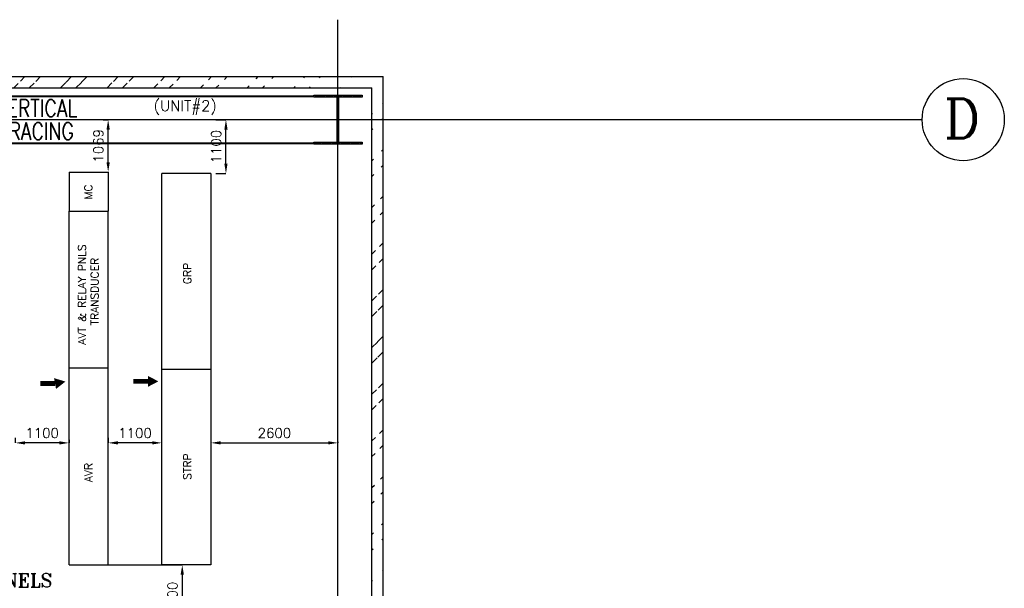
# Model space of a CAD drawing. Extents: x 361682 to 759535, y 756798 to 1113679.
# Tile 51 of 80: x 593917 to 614056, y 952980 to 964604. Entities that reach past the tile are written whole.
import ezdxf

# ---------------------------------------------------------------- set-up
doc = ezdxf.new("R2010")
doc.units = 0
doc.header["$LTSCALE"] = 700
doc.header["$MEASUREMENT"] = 0
doc.header["$PDMODE"] = 2
doc.header["$PDSIZE"] = -1
doc.linetypes.add('CENTER', pattern=[2, 1.25, -0.25, 0.25, -0.25])
doc.layers.get('0').update_dxf_attribs({"linetype": 'CONTINUOUS'})
doc.layers.get('DEFPOINTS').update_dxf_attribs({"linetype": 'CONTINUOUS'})
for name, color, linetype in [('BRACING', 7, 'CONTINUOUS'), ('CEN', 2, 'CENTER'), ('COL', 1, 'CONTINUOUS'), ('DIM', 4, 'CONTINUOUS'), ('GRID', 9, 'CONTINUOUS'), ('PH Plan', 7, 'CONTINUOUS'), ('PNL', 6, 'CONTINUOUS'), ('PNLDIM', 6, 'CONTINUOUS'), ('PNLTXT', 2, 'CONTINUOUS'), ('TEXT', 4, 'CONTINUOUS'), ('WALL', 7, 'CONTINUOUS')]:
    doc.layers.add(name, color=color, linetype=linetype)
doc.styles.add('ROMANC', font='romanc')
doc.styles.add('ROMANS', font='romans.shx')
doc.styles.add('ROMANT', font='ROMANT')
doc.dimstyles.new('STANDARD$0', dxfattribs={"dimtxt": 200, "dimasz": 200, "dimexe": 0, "dimexo": 100, "dimgap": 100, "dimtad": 1, "dimdec": 0, "dimzin": 0, "dimdsep": 46, "dimtxsty": 'ROMANS', "dimcen": 0.09, "dimclrd": 256, "dimclre": 256, "dimclrt": 256, "dimadec": 0, "dimazin": 0, "dimtfac": 1, "dimtdec": 0, "dimtmove": 0, "dimatfit": 3, "dimfxl": 1, "dimtolj": 1, "dimtzin": 0, "dimlwd": -1, "dimlwe": -1, "dimarcsym": 0})

# ---------------------------------------------------------------- blocks, each defined once
blk = doc.blocks.new('A$C459100B9')
at = {"layer": 'COL'}
h = blk.add_hatch(dxfattribs=at)
h.set_pattern_fill('ANSI31', color=256, scale=200, angle=180, style=0)
h.set_pattern_definition([(225, (-560004.63, -115195.517), (17.6776695, -17.6776695), [])])
h.paths.add_polyline_path([(495, 500), (0, 500), (0, 460), (14, 460), (495, 460)])
h.paths.add_polyline_path([(0, 500), (-495, 500), (-495, 460), (0, 460)])
h.paths.add_polyline_path([(14, 460), (0, 460), (0, 0), (14, 0)])
h.paths.add_polyline_path([(0, 460), (-14, 460), (-14, 0), (0, 0)])
h.paths.add_polyline_path([(14, 0), (0, 0), (0, -460), (14, -460)])
h.paths.add_polyline_path([(0, 0), (-14, 0), (-14, -460), (0, -460)])
h.paths.add_polyline_path([(495, -460), (0, -460), (0, -500), (495, -500)])
h.paths.add_polyline_path([(0, -460), (-14, -460), (-495, -460), (-495, -500), (0, -500)])
at = {"layer": 'CEN'}
for p, q in [((0, 500), (0, -500)), ((192, 0), (-192, 0))]:
    blk.add_line(p, q, dxfattribs=at)
at = {"layer": 'COL'}
for points in [[(-495, 500), (495, 500), (495, 460), (-495, 460)], [(-14, 460), (14, 460), (14, -460), (-14, -460)], [(-495, -460), (495, -460), (495, -500), (-495, -500)]]:
    blk.add_lwpolyline(points, close=True, dxfattribs=at)
blk = doc.blocks.new('A$C021D3BAE')
at = {"layer": 'DIM'}
blk.add_blockref('A$C459100B9', (0, 0), dxfattribs=at)
blk = doc.blocks.new('*D2003')
at = {"layer": 'DEFPOINTS', "color": 0, "transparency": 16777216}
for p in [(600427, 956072), (597827, 955953), (600427, 955953)]:
    blk.add_point(p, dxfattribs=at)
at = {"layer": 'PNLDIM', "transparency": 16777216}
for p, q in [((597827, 956053), (597827, 955953)), ((600427, 955972), (600427, 955953)), ((598027, 955953), (600227, 955953))]:
    blk.add_line(p, q, dxfattribs=at)
for points in [[(598027, 955986), (598027, 955920), (597827, 955953)], [(600227, 955986), (600227, 955920), (600427, 955953)]]:
    blk.add_solid(points, dxfattribs=at)
at = {"layer": 'PNLDIM', "transparency": 16777216, "insert": (599127, 956153), "char_height": 200, "attachment_point": 5, "style": 'ROMANS'}
blk.add_mtext('\\A1;2600', dxfattribs=at)
blk = doc.blocks.new('*D2004')
at = {"layer": 'DEFPOINTS', "color": 0, "transparency": 16777216}
for p in [(595727, 955953), (595727, 955953), (596827, 955953)]:
    blk.add_point(p, dxfattribs=at)
at = {"layer": 'PNLDIM', "transparency": 16777216}
for p, q in [((595727, 956053), (595727, 955953)), ((596627, 955953), (595927, 955953)), ((596827, 955853), (596827, 955953))]:
    blk.add_line(p, q, dxfattribs=at)
for points in [[(595927, 955986), (595927, 955920), (595727, 955953)], [(596627, 955986), (596627, 955920), (596827, 955953)]]:
    blk.add_solid(points, dxfattribs=at)
at = {"layer": 'PNLDIM', "transparency": 16777216, "insert": (596277, 956153), "char_height": 200, "attachment_point": 5, "style": 'ROMANS'}
blk.add_mtext('\\A1;1100', dxfattribs=at)
blk = doc.blocks.new('*D2005')
at = {"layer": 'DEFPOINTS', "color": 0, "transparency": 16777216}
for p in [(593827, 955953), (593827, 955953), (594927, 955913)]:
    blk.add_point(p, dxfattribs=at)
at = {"layer": 'PNLDIM', "transparency": 16777216}
for p, q in [((593827, 956053), (593827, 955953)), ((594927, 956013), (594927, 955953)), ((594727, 955953), (594027, 955953))]:
    blk.add_line(p, q, dxfattribs=at)
for points in [[(594027, 955986), (594027, 955920), (593827, 955953)], [(594727, 955986), (594727, 955920), (594927, 955953)]]:
    blk.add_solid(points, dxfattribs=at)
at = {"layer": 'PNLDIM', "transparency": 16777216, "insert": (594377, 956153), "char_height": 200, "attachment_point": 5, "style": 'ROMANS'}
blk.add_mtext('\\A1;1100', dxfattribs=at)
blk = doc.blocks.new('*D2008')
at = {"layer": 'DEFPOINTS', "color": 0, "transparency": 16777216}
for p in [(595409, 953459), (597243, 951559), (597270, 951559)]:
    blk.add_point(p, dxfattribs=at)
at = {"layer": 'PNLDIM', "transparency": 16777216}
for p, q in [((595509, 953459), (597243, 953459)), ((597243, 953259), (597243, 951759)), ((597170, 951559), (597243, 951559))]:
    blk.add_line(p, q, dxfattribs=at)
for points in [[(597209, 953259), (597276, 953259), (597243, 953459)], [(597209, 951759), (597276, 951759), (597243, 951559)]]:
    blk.add_solid(points, dxfattribs=at)
at = {"layer": 'PNLDIM', "transparency": 16777216, "insert": (597043, 952772), "char_height": 200, "attachment_point": 5, "rotation": 90, "style": 'ROMANS'}
blk.add_mtext('\\A1;1900', dxfattribs=at)
blk = doc.blocks.new('*D2018')
at = {"layer": 'DEFPOINTS', "color": 0, "transparency": 16777216}
for p in [(595727, 962559), (595727, 962559), (595727, 961490)]:
    blk.add_point(p, dxfattribs=at)
at = {"layer": 'PNLDIM', "transparency": 16777216}
for p, q in [((595627, 962559), (595727, 962559)), ((595727, 961690), (595727, 962359)), ((595627, 961490), (595727, 961490))]:
    blk.add_line(p, q, dxfattribs=at)
for points in [[(595693, 962359), (595760, 962359), (595727, 962559)], [(595693, 961690), (595760, 961690), (595727, 961490)]]:
    blk.add_solid(points, dxfattribs=at)
at = {"layer": 'PNLDIM', "transparency": 16777216, "insert": (595527, 962025), "char_height": 200, "attachment_point": 5, "rotation": 90, "style": 'ROMANS'}
blk.add_mtext('\\A1;1069', dxfattribs=at)
blk = doc.blocks.new('*D2019')
at = {"layer": 'DEFPOINTS', "color": 0, "transparency": 16777216}
for p in [(597827, 962559), (598136, 962559), (597827, 961459)]:
    blk.add_point(p, dxfattribs=at)
at = {"layer": 'PNLDIM', "transparency": 16777216}
for p, q in [((597927, 962559), (598136, 962559)), ((598136, 961659), (598136, 962359)), ((597927, 961459), (598136, 961459))]:
    blk.add_line(p, q, dxfattribs=at)
for points in [[(598103, 962359), (598169, 962359), (598136, 962559)], [(598103, 961659), (598169, 961659), (598136, 961459)]]:
    blk.add_solid(points, dxfattribs=at)
at = {"layer": 'PNLDIM', "transparency": 16777216, "insert": (597936, 962009), "char_height": 200, "attachment_point": 5, "rotation": 90, "style": 'ROMANS'}
blk.add_mtext('\\A1;1100', dxfattribs=at)

msp = doc.modelspace()

# ---------------------------------------------------------------- hatches: boundary and pattern name
h = msp.add_hatch()
h.set_pattern_fill('ANSI32', color=256, scale=1800, style=0)
h.set_pattern_definition([(45, (407251.04, 814849.2), (-477.297, 477.297), []), (45, (407569.2, 814849.2), (-477.297, 477.297), [])])
edge = h.paths.add_edge_path()
edge.add_line((589266.8, 963439.5), (601141.8, 963439.5))
edge.add_line((589036.8, 963209.5), (600911.8, 963209.5))
h = msp.add_hatch()
h.set_pattern_fill('ANSI32', color=256, scale=1800, style=0)
h.set_pattern_definition([(45, (407461.04, 814834.2), (-477.297, 477.297), []), (45, (407779.2, 814834.2), (-477.297, 477.297), [])])
edge = h.paths.add_edge_path()
edge.add_line((601121.8, 952739.5), (601121.8, 963194.5))
edge.add_line((601351.8, 952739.5), (601351.8, 963424.5))

# ---------------------------------------------------------------- linework, layer by layer
msp.add_circle((613215.5, 962559.5), 840.3)
msp.add_circle((613215.5, 962559.5), 840.3)
at = {"layer": 'BRACING', "const_width": 40}
for points in [[(588921.8, 963039.5), (599931.8, 963039.5)], [(588921.8, 963039.5), (599931.8, 963039.5)], [(588921.8, 962079.5), (599931.8, 962079.5)], [(588921.8, 962079.5), (599931.8, 962079.5)]]:
    msp.add_lwpolyline(points, dxfattribs=at)
at = {"layer": 'GRID'}
for p, q in [((600426.8, 931735), (600426.8, 964604)), ((612375.1, 962559.5), (587289, 962559.5))]:
    msp.add_line(p, q, dxfattribs=at)
at = {"layer": 'PNL'}
for p, q in [((594926.8, 961490.3), (595726.8, 961490.3)), ((594926.8, 961490.3), (594926.8, 960690.3)), ((595726.8, 961490.3), (595726.8, 960690.3))]:
    msp.add_line(p, q, dxfattribs=at)
at = {"layer": 'PNL', "color": 2}
for p, q in [((596826.8, 959309.3), (596826.8, 961459.3)), ((597826.8, 961459.3), (596826.8, 961459.3)), ((596826.8, 953459.3), (596826.8, 961459.3)), ((597826.8, 961459.3), (597826.8, 953459.3)), ((594926.8, 953459.3), (594926.8, 960690.3)), ((594926.8, 960690.3), (595726.8, 960690.3)), ((595726.8, 955059.3), (595726.8, 960690.3)), ((594926.8, 957490.3), (595726.8, 957490.3)), ((596826.8, 957459.3), (597826.8, 957459.3)), ((595726.8, 953459.3), (595726.8, 955059.3)), ((594926.8, 953459.3), (595726.8, 953459.3)), ((597826.8, 953459.3), (596826.8, 953459.3))]:
    msp.add_line(p, q, dxfattribs=at)
at = {"layer": 'PNL', "color": 6}
msp.add_line((594926.8, 960690.3), (595726.8, 960690.3), dxfattribs=at)
at = {"layer": 'PNL', "color": 7, "const_width": 100}
for points in [[(594639.9, 957166.1), (594342.7, 957166.1)], [(596539.9, 957210.5), (596242.7, 957210.5)]]:
    msp.add_lwpolyline(points, dxfattribs=at)
at = {"layer": 'PNL', "color": 7}
for points in [[(594853.2, 957206.1, 0, 225, 0), (594639.9, 957166.1, 225, 225, 0)], [(596753.2, 957210.5, 0, 225, 0), (596539.9, 957210.5, 225, 225, 0)]]:
    msp.add_lwpolyline(points, format="xyseb", dxfattribs=at)
at = {"layer": 'WALL'}
for p, q in [((589351.8, 963439.5), (601351.8, 963439.5)), ((601351.8, 952739.5), (601351.8, 963439.5)), ((589121.8, 963209.5), (601121.8, 963209.5)), ((601121.8, 952739.5), (601121.8, 963209.5))]:
    msp.add_line(p, q, dxfattribs=at)

# ---------------------------------------------------------------- block references
msp.add_blockref('A$C021D3BAE', (600426.8, 962559.5))

# ---------------------------------------------------------------- texts
at = {"layer": 'PH Plan', "color": 3, "style": 'ROMANS'}
msp.add_text('     (UNIT#2) ', height=220, dxfattribs=at).set_placement((595836.8, 962735))
at = {"layer": 'PNL', "lineweight": 25, "style": 'ROMANT'}
msp.add_text('MISC PANELS', height=280, dxfattribs=at).set_placement((591944.3, 953004.3))
at = {"layer": 'PNLTXT', "color": 2, "style": 'ROMANS'}
msp.add_text('MC', height=160, rotation=90, dxfattribs=at).set_placement((595400.6, 960929.6))
at = {"layer": 'PNLTXT', "color": 2, "char_height": 160, "rotation": 90, "style": 'ROMANS'}
for s, insert, width, attachment_point in [('AVT & RELAY PNLS', (595110.1, 957960.1), 2665.902, 1), ('TRANSDUCER', (595372.1, 958355.7), 511.878, 1), ('\\pt320;GRP ', (597425, 959199.6), 511.878, 7), ('\\pt320;STRP ', (597425, 955199.6), 511.878, 7), ('AVR', (595245, 955151), 511.878, 1)]:
    msp.add_mtext(s, dxfattribs=dict(at, insert=insert, width=width, attachment_point=attachment_point))
at = {"layer": 'TEXT', "style": 'ROMANC'}
msp.add_text('D', height=800, dxfattribs=at).set_placement((612817.7, 962183.4))
at = {"layer": 'TEXT', "insert": (593440.6, 962969.5), "char_height": 350, "width": 1838.557, "attachment_point": 1, "line_spacing_factor": 0.805714, "style": 'ROMANS'}
msp.add_mtext('{\\W0.8;VERTICAL BRACING}', dxfattribs=at)

# ---------------------------------------------------------------- dimensions: what is measured, and where the dimension line sits
at = {"layer": 'PNLDIM', "color": 7}
for base, p1, p2, angle, picture, middle in [((595726.8, 962559.5), (595726.8, 961490.3), (595726.8, 962559.5), 90, '*D2018', (595526.8, 962024.9)), ((598136, 962559.5), (597826.8, 961459.3), (597826.8, 962559.5), 90, '*D2019', (597936, 962009.4)), ((595726.8, 955952.9), (596826.8, 955952.9), (595726.8, 955952.9), 180, '*D2004', (596276.8, 956152.9)), ((600426.8, 955952.9), (597826.8, 955952.9), (600426.8, 956071.9), 180, '*D2003', (599126.8, 956152.9))]:
    dim = msp.add_linear_dim(base=base, p1=p1, p2=p2, angle=angle, dimstyle='STANDARD$0', override={"dimfxl": 0.5, "dimarcsym": 2}, dxfattribs=at)
    dim.commit()
    dim.dimension.update_dxf_attribs({"geometry": picture, "text_midpoint": middle})
at = {"layer": 'PNLDIM', "color": 2}
dim = msp.add_linear_dim(base=(593826.8, 955952.9), p1=(594926.8, 955912.9), p2=(593826.8, 955952.9), angle=180, dimstyle='STANDARD$0', override={"dimfxl": 0.5, "dimarcsym": 2}, dxfattribs=at)
dim.commit()
dim.dimension.update_dxf_attribs({"geometry": '*D2005', "text_midpoint": (594376.8, 956152.9)})
at = {"layer": 'PNLDIM', "color": 7}
dim = msp.add_linear_dim(base=(597242.7, 951559.5), p1=(595408.9, 953459.3), p2=(597270.3, 951559.5), angle=90, dimstyle='STANDARD$0', override={"dimfxl": 0.5, "dimarcsym": 2}, dxfattribs=at)
dim.commit()
dim.dimension.update_dxf_attribs({"geometry": '*D2008', "text_midpoint": (597242.7, 952772.1), "dimtype": 160})

doc.saveas('drawing.dxf')
